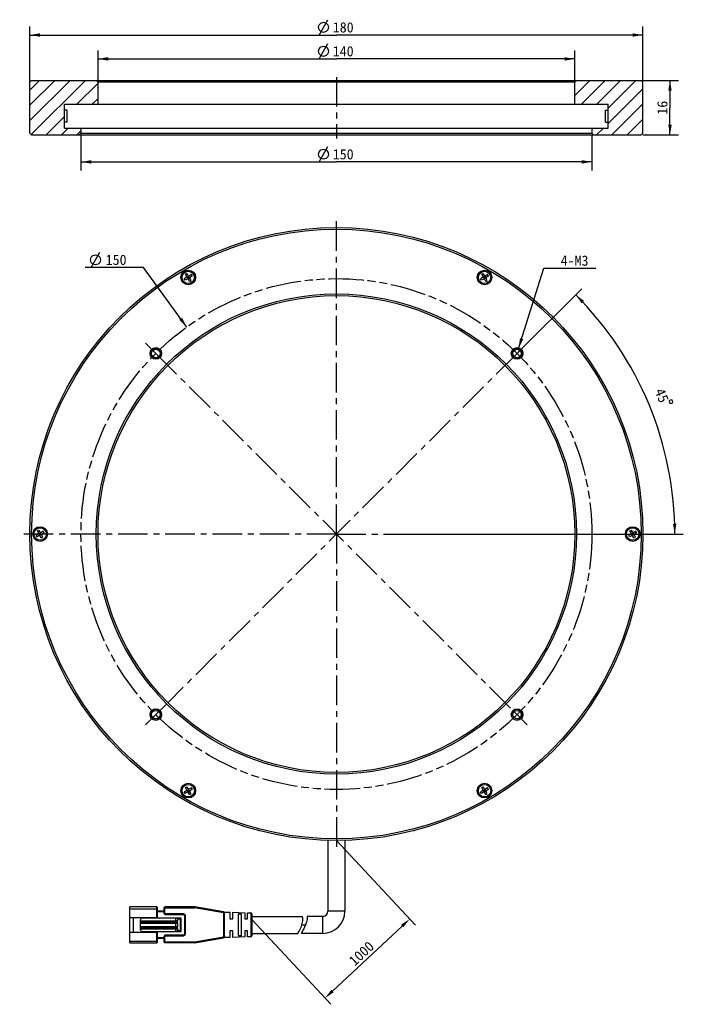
# Model space of a CAD drawing. Header units: millimetres. Extents: x 46 to 241, y -8 to 281.
import ezdxf
from ezdxf.enums import TextEntityAlignment as Align

# ---------------------------------------------------------------- set-up
doc = ezdxf.new("R2010")
doc.units = ezdxf.units.MM
doc.header["$LTSCALE"] = 23.1
doc.header["$PDMODE"] = 3
doc.header["$PDSIZE"] = 8
doc.linetypes.add('CENTER', pattern=[0.6, 0.375, -0.075, 0.075, -0.075])
doc.linetypes.add('PHANTOM', pattern=[0.8, 0.45, -0.05, 0.1, -0.05, 0.1, -0.05])
doc.layers.get('0').update_dxf_attribs({"linetype": 'CONTINUOUS'})
doc.layers.get('Defpoints').update_dxf_attribs({"linetype": 'CONTINUOUS'})
for name, color, linetype in [('00_COMPONENTS', 7, 'CONTINUOUS'), ('03_ALL_AXES', 7, 'CONTINUOUS'), ('07_ALL_HOLES', 7, 'CONTINUOUS'), ('51__DRAFT_DIMS', 7, 'CONTINUOUS')]:
    doc.layers.add(name, color=color, linetype=linetype)
doc.styles.get("Standard").update_dxf_attribs({"font": 'simfang.ttf'})
doc.dimstyles.new('DIMSTYLE_1', dxfattribs={"dimtxt": 3, "dimasz": 3, "dimexe": 2.5, "dimexo": 0.5, "dimtad": 1, "dimdsep": 46, "dimtxsty": 'STANDARD', "dimblk": '_FILLED', "dimblk1": '_FILLED', "dimblk2": '_FILLED', "dimcen": 0.09, "dimclrt": 3, "dimazin": 2, "dimtp": 0.1, "dimtm": 0.1, "dimtfac": 1, "dimtofl": 0, "dimtmove": 0, "dimatfit": 1, "dimldrblk": '_FILLED', "dimfxl": 1, "dimtolj": 1, "dimarcsym": 0})
doc.dimstyles.new('DIMSTYLE_2', dxfattribs={"dimtxt": 3, "dimasz": 3, "dimexe": 2.5, "dimexo": 0.5, "dimgap": 3, "dimtad": 1, "dimdec": 1, "dimdsep": 46, "dimtxsty": 'STANDARD', "dimblk": '_FILLED', "dimblk1": '_FILLED', "dimblk2": '_FILLED', "dimcen": 0.09, "dimclrt": 3, "dimazin": 2, "dimtp": 0.5, "dimtm": 0.5, "dimtfac": 1, "dimtdec": -1, "dimtofl": 0, "dimtmove": 0, "dimatfit": 3, "dimldrblk": '_FILLED', "dimfxl": 1, "dimtolj": 1, "dimarcsym": 0})
doc.dimstyles.new('DIMSTYLE_3', dxfattribs={"dimtxt": 3, "dimasz": 3, "dimexe": 2.5, "dimexo": 0.5, "dimgap": 0.75, "dimtad": 1, "dimdsep": 46, "dimtxsty": 'STANDARD', "dimblk": '_FILLED', "dimblk1": '_FILLED', "dimblk2": '_FILLED', "dimcen": 0.09, "dimclrt": 3, "dimazin": 2, "dimtp": 0.5, "dimtm": 0.5, "dimtfac": 1, "dimtofl": 0, "dimtmove": 0, "dimatfit": 3, "dimldrblk": '_FILLED', "dimfxl": 1, "dimtolj": 1, "dimarcsym": 0})
doc.dimstyles.new('DIMSTYLE_4', dxfattribs={"dimtxt": 3, "dimasz": 3, "dimexe": 2.5, "dimexo": 0.5, "dimgap": 0.75, "dimtad": 1, "dimdsep": 46, "dimtxsty": 'STANDARD', "dimblk": '_FILLED', "dimblk1": '_FILLED', "dimblk2": '_FILLED', "dimcen": 0.09, "dimclrt": 3, "dimazin": 2, "dimtp": 0.2, "dimtm": 0.2, "dimtfac": 1, "dimtofl": 0, "dimtmove": 0, "dimatfit": 3, "dimldrblk": '_FILLED', "dimfxl": 1, "dimtolj": 1, "dimarcsym": 0})
doc.dimstyles.new('DIMSTYLE_5', dxfattribs={"dimtxt": 3, "dimasz": 3, "dimexe": 2.5, "dimexo": 0.5, "dimtad": 1, "dimdsep": 46, "dimtxsty": 'STANDARD', "dimblk": '_FILLED', "dimblk1": '_FILLED', "dimblk2": '_FILLED', "dimcen": 0.09, "dimclrt": 3, "dimazin": 2, "dimtp": 0.01, "dimtm": 0.01, "dimtfac": 1, "dimtofl": 0, "dimtmove": 0, "dimatfit": 1, "dimldrblk": '_FILLED', "dimfxl": 1, "dimtolj": 1, "dimarcsym": 0})

# ---------------------------------------------------------------- blocks, each defined once
blk = doc.blocks.new('_FILLED')
at = {"color": 0, "linetype": 'ByBlock'}
blk.add_solid([(0, 0), (-1, 0.167), (-1, -0.167)], dxfattribs=at)
blk = doc.blocks.new('*D1')
at = {"layer": '51__DRAFT_DIMS', "color": 4}
for p, q in [((192.53, 184.19), (199.91, 207.75)), ((199.91, 207.75), (203.41, 207.75)), ((203.41, 207.75), (215.22, 207.75))]:
    blk.add_line(p, q, dxfattribs=at)
at = {"layer": '51__DRAFT_DIMS', "color": 4, "xscale": 3, "yscale": 3, "zscale": 3, "rotation": 252.6169382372}
blk.add_blockref('_FILLED', (192.53, 184.19), dxfattribs=at)
at = {"layer": '51__DRAFT_DIMS', "color": 3}
blk.add_text('4-M3', height=3, dxfattribs=at).set_placement((204.91, 208.5))
blk = doc.blocks.new('*D2')
at = {"layer": '51__DRAFT_DIMS', "color": 4}
for p, q in [((192.44, 183.11), (211.08, 201.75)), ((158.74, 129.72), (240.91, 129.72))]:
    blk.add_line(p, q, dxfattribs=at)
for start, end in [(22.5, 45), (0, 22.5)]:
    blk.add_arc((139.05, 129.72), 99.36, start, end, dxfattribs=at)
for points in [[(211.76, 198.18), (209.31, 199.98), (211.04, 197.48)], [(237.87, 132.71), (238.41, 129.72), (238.87, 132.73)]]:
    blk.add_solid(points, dxfattribs=at)
at = {"layer": '51__DRAFT_DIMS', "color": 3}
blk.add_text('45', height=3, rotation=-67.5, dxfattribs=at).set_placement((233.24, 169.82), align=Align.CENTER)
blk = doc.blocks.new('*D3')
at = {"layer": '51__DRAFT_DIMS', "color": 4}
for p, q in [((49.05, 261.4), (49.05, 278.74)), ((229.05, 261.4), (229.05, 278.74)), ((49.05, 276.24), (139.05, 276.24)), ((229.05, 276.24), (139.05, 276.24))]:
    blk.add_line(p, q, dxfattribs=at)
at = {"layer": '51__DRAFT_DIMS', "color": 4, "xscale": 3, "yscale": 3, "zscale": 3, "rotation": 180}
blk.add_blockref('_FILLED', (49.05, 276.24), dxfattribs=at)
at = {"layer": '51__DRAFT_DIMS', "color": 4, "xscale": 3, "yscale": 3, "zscale": 3}
blk.add_blockref('_FILLED', (229.05, 276.24), dxfattribs=at)
at = {"layer": '51__DRAFT_DIMS', "color": 3}
blk.add_text('180', height=3, dxfattribs=at).set_placement((141.05, 276.99), align=Align.CENTER)
blk = doc.blocks.new('*D4')
at = {"layer": '51__DRAFT_DIMS', "color": 4}
for p, q in [((69.05, 262.9), (69.05, 271.73)), ((69.05, 269.23), (139.05, 269.23)), ((209.05, 269.23), (139.05, 269.23)), ((209.05, 262.9), (209.05, 271.73))]:
    blk.add_line(p, q, dxfattribs=at)
at = {"layer": '51__DRAFT_DIMS', "color": 4, "xscale": 3, "yscale": 3, "zscale": 3, "rotation": 180}
blk.add_blockref('_FILLED', (69.05, 269.23), dxfattribs=at)
at = {"layer": '51__DRAFT_DIMS', "color": 4, "xscale": 3, "yscale": 3, "zscale": 3}
blk.add_blockref('_FILLED', (209.05, 269.23), dxfattribs=at)
at = {"layer": '51__DRAFT_DIMS', "color": 3}
blk.add_text('140', height=3, dxfattribs=at).set_placement((141.05, 269.98), align=Align.CENTER)
blk = doc.blocks.new('*D5')
at = {"layer": '51__DRAFT_DIMS', "color": 4}
for p, q in [((64.05, 246.9), (64.05, 236.49)), ((214.05, 246.9), (214.05, 236.49)), ((64.05, 238.99), (139.05, 238.99)), ((214.05, 238.99), (139.05, 238.99))]:
    blk.add_line(p, q, dxfattribs=at)
at = {"layer": '51__DRAFT_DIMS', "color": 4, "xscale": 3, "yscale": 3, "zscale": 3, "rotation": 180}
blk.add_blockref('_FILLED', (64.05, 238.99), dxfattribs=at)
at = {"layer": '51__DRAFT_DIMS', "color": 4, "xscale": 3, "yscale": 3, "zscale": 3}
blk.add_blockref('_FILLED', (214.05, 238.99), dxfattribs=at)
at = {"layer": '51__DRAFT_DIMS', "color": 3}
blk.add_text('150', height=3, dxfattribs=at).set_placement((141.05, 239.74), align=Align.CENTER)
blk = doc.blocks.new('*D6')
at = {"layer": '51__DRAFT_DIMS', "color": 4}
for p, q in [((224.4, 262.9), (239.5, 262.9)), ((237, 262.9), (237, 254.9)), ((237, 246.9), (237, 254.9)), ((229.05, 246.9), (239.5, 246.9))]:
    blk.add_line(p, q, dxfattribs=at)
at = {"layer": '51__DRAFT_DIMS', "color": 4, "xscale": 3, "yscale": 3, "zscale": 3}
for p, rotation in [((237, 262.9), 90), ((237, 246.9), 270)]:
    blk.add_blockref('_FILLED', p, dxfattribs=dict(at, rotation=rotation))
at = {"layer": '51__DRAFT_DIMS', "color": 3}
blk.add_text('16', height=3, rotation=90, dxfattribs=at).set_placement((236.25, 254.9), align=Align.CENTER)
blk = doc.blocks.new('*D7')
at = {"color": 4}
for p, q in [((78.93, 207.98), (65.32, 207.98)), ((82.43, 207.98), (78.93, 207.98)), ((95.09, 190.49), (82.43, 207.98))]:
    blk.add_line(p, q, dxfattribs=at)
at = {"color": 4, "xscale": 3, "yscale": 3, "zscale": 3, "rotation": 305.8827896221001}
blk.add_blockref('_FILLED', (95.09, 190.49), dxfattribs=at)
at = {"color": 3}
blk.add_text('150', height=3, dxfattribs=at).set_placement((77.43, 208.73), align=Align.RIGHT)
blk = doc.blocks.new('*D47')
at = {"layer": '51__DRAFT_DIMS', "color": 0, "lineweight": -2}
for p, q in [((139.05, 39.72), (162.27, 14.85)), ((114.19, 16.52), (137.41, -8.36)), ((137.9, -4.48), (158.37, 14.63))]:
    blk.add_line(p, q, dxfattribs=at)
at = {"layer": 'Defpoints', "color": 0}
for p in [(138.71, 40.09), (113.85, 16.88), (160.56, 16.68)]:
    blk.add_point(p, dxfattribs=at)
at = {"layer": '51__DRAFT_DIMS', "color": 0, "linetype": 'ByBlock', "lineweight": -2, "xscale": 3, "yscale": 3, "zscale": 3}
for p, rotation in [((160.56, 16.68), 43.03004363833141), ((135.7, -6.53), 223.0300436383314)]:
    blk.add_blockref('_FILLED', p, dxfattribs=dict(at, rotation=rotation))
at = {"layer": '51__DRAFT_DIMS', "color": 3, "insert": (146.41, 6.56), "char_height": 3, "attachment_point": 5, "rotation": 43.03}
blk.add_mtext('\\A1;1000{}{{\\H0.7x;}{}}', dxfattribs=at)

msp = doc.modelspace()

# ---------------------------------------------------------------- hatches: boundary and pattern name
h = msp.add_hatch()
h.set_pattern_fill('ANSI31', color=256)
h.paths.add_polyline_path([(63.55043, 246.89838), (64.05043, 247.39838), (64.05043, 248.89838), (59.25043, 248.89838), (59.25043, 250.64838), (59.25043, 254.14838), (59.25043, 255.89838), (69.05043, 255.89838), (69.05043, 262.39838), (68.55043, 262.89838), (49.55043, 262.89838), (49.05043, 262.39838), (49.05043, 247.39838), (49.55043, 246.89838)])
h.paths.add_polyline_path([(228.55043, 246.89838), (229.05043, 247.39838), (229.05043, 262.39838), (228.55043, 262.89838), (209.55043, 262.89838), (209.05043, 262.39838), (209.05043, 255.89838), (218.85043, 255.89838), (218.85043, 254.14838), (218.85043, 250.64838), (218.85043, 248.89838), (214.05043, 248.89838), (214.05043, 247.39838), (214.55043, 246.89838)])

# ---------------------------------------------------------------- linework, layer by layer
for p, q in [((60.00543, 254.14838), (59.25043, 254.14838)), ((218.09543, 254.14838), (218.85043, 254.14838)), ((60.00543, 250.64838), (59.25043, 250.64838)), ((218.09543, 250.64838), (218.85043, 250.64838))]:
    msp.add_line(p, q)
at = {"color": 3}
msp.add_line((67.07484, 207.9837), (69.57484, 212.48368), dxfattribs=at)
msp.add_lwpolyline([(66.82484, 210.23369), (67.07484, 210.98369), (67.57484, 211.4837), (68.32485, 211.73369), (69.07484, 211.4837), (69.57484, 210.98369), (69.82485, 210.23369), (69.57484, 209.4837), (69.07484, 208.98369), (68.32485, 208.7337), (67.57484, 208.98369), (67.07484, 209.4837), (66.82484, 210.23369)], dxfattribs=at)
at = {"layer": '00_COMPONENTS', "color": 7}
for p, q in [((49.55043, 262.89838), (49.05043, 262.39838)), ((49.05043, 247.39838), (49.05043, 262.39838)), ((49.55043, 262.89838), (228.55043, 262.89838)), ((69.05043, 262.39838), (68.55043, 262.89838)), ((209.05043, 262.39838), (69.05043, 262.39838)), ((69.05043, 255.89838), (69.05043, 262.39838)), ((209.05043, 262.39838), (209.55043, 262.89838)), ((209.05043, 255.89838), (209.05043, 262.39838)), ((228.55043, 262.89838), (229.05043, 262.39838)), ((229.05043, 247.39838), (229.05043, 262.39838)), ((59.25043, 255.89838), (218.85043, 255.89838)), ((59.25043, 248.89838), (59.25043, 255.89838)), ((218.85043, 248.89838), (218.85043, 255.89838)), ((60.00543, 250.64838), (60.00543, 254.14838)), ((218.09543, 250.64838), (218.09543, 254.14838)), ((59.25043, 248.89838), (218.85043, 248.89838)), ((64.05043, 248.89838), (64.05043, 247.39838)), ((214.05043, 248.89838), (214.05043, 247.39838)), ((49.55043, 246.89838), (49.05043, 247.39838)), ((49.55043, 246.89838), (228.55043, 246.89838)), ((64.05043, 247.39838), (63.55043, 246.89838)), ((64.05043, 247.39838), (214.05043, 247.39838)), ((214.05043, 247.39838), (214.55043, 246.89838)), ((228.55043, 246.89838), (229.05043, 247.39838)), ((94.73392, 205.98043), (95.16693, 206.23043)), ((95.05892, 205.41751), (94.73392, 205.98043)), ((95.49193, 205.66751), (95.16693, 206.23043)), ((95.20892, 205.15771), (95.64193, 205.40771)), ((95.67543, 204.84969), (95.42543, 205.28271)), ((95.42676, 204.60466), (95.6741, 205.52774)), ((95.89193, 204.97469), (95.64193, 205.40771)), ((96.46466, 205.88271), (95.90174, 205.55771)), ((96.71466, 205.44969), (96.15174, 205.12469)), ((96.71466, 205.44969), (96.46466, 205.88271)), ((181.73392, 205.98043), (182.16693, 206.23043)), ((182.05892, 205.41751), (181.73392, 205.98043)), ((182.49193, 205.66751), (182.16693, 206.23043)), ((182.20892, 205.15771), (182.64193, 205.40771)), ((182.67543, 204.84969), (182.42543, 205.28271)), ((182.42676, 204.60466), (182.6741, 205.52774)), ((182.89193, 204.97469), (182.64193, 205.40771)), ((183.46466, 205.88271), (182.90174, 205.55771)), ((183.71466, 205.44969), (183.15174, 205.12469)), ((183.71466, 205.44969), (183.46466, 205.88271)), ((94.94911, 205.00771), (94.3862, 204.68271)), ((94.6362, 204.24969), (94.3862, 204.68271)), ((95.19911, 204.57469), (94.6362, 204.24969)), ((95.08889, 205.18987), (96.01196, 204.94253)), ((95.45892, 204.72469), (95.20892, 205.15771)), ((95.76693, 205.1912), (95.33392, 204.9412)), ((95.45892, 204.72469), (95.89193, 204.97469)), ((95.93392, 203.90197), (95.60892, 204.46488)), ((95.93392, 203.90197), (96.36693, 204.15197)), ((96.36693, 204.15197), (96.04193, 204.71488)), ((181.94911, 205.00771), (181.3862, 204.68271)), ((181.6362, 204.24969), (181.3862, 204.68271)), ((182.19911, 204.57469), (181.6362, 204.24969)), ((182.08889, 205.18987), (183.01196, 204.94253)), ((182.45892, 204.72469), (182.20892, 205.15771)), ((182.76693, 205.1912), (182.33392, 204.9412)), ((182.45892, 204.72469), (182.89193, 204.97469)), ((182.93392, 203.90197), (182.60892, 204.46488)), ((182.93392, 203.90197), (183.36693, 204.15197)), ((183.36693, 204.15197), (183.04193, 204.71488)), ((51.23392, 130.63622), (51.66693, 130.88622)), ((51.55892, 130.0733), (51.23392, 130.63622)), ((51.99193, 130.3233), (51.66693, 130.88622)), ((51.92676, 129.26045), (52.1741, 130.18352)), ((52.96466, 130.5385), (52.40174, 130.2135)), ((53.21466, 130.10548), (52.65174, 129.78048)), ((53.21466, 130.10548), (52.96466, 130.5385)), ((225.23392, 130.63622), (225.66693, 130.88622)), ((225.55892, 130.0733), (225.23392, 130.63622)), ((225.99193, 130.3233), (225.66693, 130.88622)), ((225.92676, 129.26045), (226.1741, 130.18352)), ((226.96466, 130.5385), (226.40174, 130.2135)), ((227.21466, 130.10548), (226.65174, 129.78048)), ((227.21466, 130.10548), (226.96466, 130.5385)), ((51.44911, 129.6635), (50.8862, 129.3385)), ((51.1362, 128.90548), (50.8862, 129.3385)), ((51.69911, 129.23048), (51.1362, 128.90548)), ((51.58889, 129.84566), (52.51196, 129.59832)), ((51.70892, 129.8135), (52.14193, 130.0635)), ((51.95892, 129.38048), (51.70892, 129.8135)), ((52.26693, 129.84699), (51.83392, 129.59699)), ((52.17543, 129.50548), (51.92543, 129.9385)), ((51.95892, 129.38048), (52.39193, 129.63048)), ((52.43392, 128.55776), (52.10892, 129.12067)), ((52.39193, 129.63048), (52.14193, 130.0635)), ((52.43392, 128.55776), (52.86693, 128.80776)), ((52.86693, 128.80776), (52.54193, 129.37067)), ((225.44911, 129.6635), (224.8862, 129.3385)), ((225.1362, 128.90548), (224.8862, 129.3385)), ((225.69911, 129.23048), (225.1362, 128.90548)), ((225.58889, 129.84566), (226.51196, 129.59832)), ((225.70892, 129.8135), (226.14193, 130.0635)), ((225.95892, 129.38048), (225.70892, 129.8135)), ((226.26693, 129.84699), (225.83392, 129.59699)), ((226.17543, 129.50548), (225.92543, 129.9385)), ((225.95892, 129.38048), (226.39193, 129.63048)), ((226.43392, 128.55776), (226.10892, 129.12067)), ((226.39193, 129.63048), (226.14193, 130.0635)), ((226.43392, 128.55776), (226.86693, 128.80776)), ((226.86693, 128.80776), (226.54193, 129.37067)), ((94.73392, 55.29201), (95.16693, 55.54201)), ((95.05892, 54.72909), (94.73392, 55.29201)), ((95.49193, 54.97909), (95.16693, 55.54201)), ((96.46466, 55.19428), (95.90174, 54.86928)), ((96.71466, 54.76127), (96.46466, 55.19428)), ((181.73392, 55.29201), (182.16693, 55.54201)), ((182.05892, 54.72909), (181.73392, 55.29201)), ((182.49193, 54.97909), (182.16693, 55.54201)), ((183.46466, 55.19428), (182.90174, 54.86928)), ((183.71466, 54.76127), (183.46466, 55.19428)), ((94.94911, 54.31928), (94.3862, 53.99428)), ((94.6362, 53.56127), (94.3862, 53.99428)), ((95.19911, 53.88627), (94.6362, 53.56127)), ((95.08889, 54.50145), (96.01196, 54.25411)), ((95.20892, 54.46928), (95.64193, 54.71928)), ((95.45892, 54.03627), (95.20892, 54.46928)), ((95.76693, 54.50278), (95.33392, 54.25278)), ((95.67543, 54.16127), (95.42543, 54.59428)), ((95.42676, 53.91624), (95.6741, 54.83931)), ((95.45892, 54.03627), (95.89193, 54.28627)), ((95.93392, 53.21355), (95.60892, 53.77646)), ((95.89193, 54.28627), (95.64193, 54.71928)), ((95.93392, 53.21355), (96.36693, 53.46355)), ((96.36693, 53.46355), (96.04193, 54.02646)), ((96.71466, 54.76127), (96.15174, 54.43627)), ((181.94911, 54.31928), (181.3862, 53.99428)), ((181.6362, 53.56127), (181.3862, 53.99428)), ((182.19911, 53.88627), (181.6362, 53.56127)), ((182.08889, 54.50145), (183.01196, 54.25411)), ((182.20892, 54.46928), (182.64193, 54.71928)), ((182.45892, 54.03627), (182.20892, 54.46928)), ((182.76693, 54.50278), (182.33392, 54.25278)), ((182.67543, 54.16127), (182.42543, 54.59428)), ((182.42676, 53.91624), (182.6741, 54.83931)), ((182.45892, 54.03627), (182.89193, 54.28627)), ((182.93392, 53.21355), (182.60892, 53.77646)), ((182.89193, 54.28627), (182.64193, 54.71928)), ((182.93392, 53.21355), (183.36693, 53.46355)), ((183.36693, 53.46355), (183.04193, 54.02646)), ((183.71466, 54.76127), (183.15174, 54.43627)), ((136.55043, 39.75994), (136.55043, 18.97199)), ((141.55043, 39.75999), (141.55043, 18.97199)), ((86.29068, 20.22199), (78.39068, 20.22199)), ((78.39068, 9.72199), (78.39068, 20.22199)), ((86.49068, 17.09699), (86.49068, 20.02199)), ((88.49068, 18.97199), (86.49068, 18.97199)), ((88.49068, 18.27199), (88.49068, 20.02199)), ((97.46501, 20.22199), (88.69068, 20.22199)), ((88.79068, 17.97199), (94.19068, 17.97199)), ((94.49068, 17.67199), (94.49068, 12.27199)), ((105.94165, 18.76493), (97.516, 20.21762)), ((106.04502, 18.72654), (107.79069, 18.67199)), ((106.19068, 11.47469), (106.19068, 18.4693)), ((107.79068, 18.67199), (107.79068, 16.72212)), ((108.59068, 18.64699), (112.19069, 18.53449)), ((108.59068, 16.72199), (108.59068, 18.64699)), ((110.19068, 18.14645), (110.19068, 11.79753)), ((111.19069, 18.11071), (110.19069, 18.14645)), ((111.19068, 11.83311), (111.19068, 18.11071)), ((112.19068, 18.53449), (112.19068, 16.72213)), ((112.99029, 18.5095), (113.90005, 18.48107)), ((112.99029, 16.72199), (112.99029, 18.5095)), ((114.19068, 18.18135), (114.19068, 11.76263)), ((114.19068, 17.47199), (129.08187, 17.47199)), ((135.05043, 17.47199), (130.41593, 17.47199)), ((78.39068, 17.09699), (86.49068, 17.09699)), ((79.39068, 17.09699), (79.39068, 12.84699)), ((81.49068, 13.47199), (81.49068, 16.47199)), ((81.49068, 16.12199), (92.19068, 16.12199)), ((81.49068, 15.47199), (92.19068, 15.47199)), ((81.49068, 14.47199), (92.19068, 14.47199)), ((93.29068, 16.97199), (81.99068, 16.97199)), ((85.39068, 16.97199), (85.39068, 17.09699)), ((91.89068, 16.97199), (91.89068, 16.95483)), ((91.89068, 16.12199), (91.89068, 16.95483)), ((91.89068, 14.47199), (91.89068, 15.47199)), ((92.49068, 16.02199), (92.49068, 16.67199)), ((92.49068, 14.37199), (92.49068, 15.57199)), ((93.49068, 13.17199), (93.49068, 16.77199)), ((107.79069, 16.72199), (108.59069, 16.72199)), ((112.19069, 16.72199), (112.9903, 16.72199)), ((78.39068, 12.84699), (86.49068, 12.84699)), ((81.49068, 13.82199), (92.19068, 13.82199)), ((81.99068, 12.97199), (93.29068, 12.97199)), ((85.39068, 12.84699), (85.39068, 12.97199)), ((86.49068, 9.92199), (86.49068, 12.84699)), ((88.49068, 9.92199), (88.49068, 11.67199)), ((94.19068, 11.97199), (88.79068, 11.97199)), ((91.89068, 12.97199), (91.89068, 13.82199)), ((92.49068, 13.27199), (92.49068, 13.92199)), ((107.79068, 13.22199), (107.79068, 11.27199)), ((108.59069, 13.22199), (107.79069, 13.22199)), ((108.59068, 11.29699), (108.59068, 13.22186)), ((110.19069, 11.79753), (111.19069, 11.83311)), ((112.19068, 13.22199), (112.19068, 11.40949)), ((112.9903, 13.22199), (112.19069, 13.22199)), ((112.99029, 11.43448), (112.99029, 13.22185)), ((114.19068, 12.47199), (127.76122, 12.47199)), ((135.05043, 12.47199), (128.7043, 12.47199)), ((78.39068, 9.72199), (86.29068, 9.72199)), ((88.49068, 10.97199), (86.49068, 10.97199)), ((97.46499, 9.72199), (88.69068, 9.72199)), ((97.51598, 9.72635), (105.94166, 11.17905)), ((107.79068, 11.27199), (106.04505, 11.21744)), ((112.19068, 11.40949), (108.59069, 11.29699)), ((113.90005, 11.46291), (112.9903, 11.43448))]:
    msp.add_line(p, q, dxfattribs=at)
at = {"layer": '00_COMPONENTS', "color": 4}
for p, q in [((78.39068, 19.72199), (86.49068, 19.72199)), ((86.29068, 17.09699), (86.29068, 20.22199)), ((88.49068, 18.77199), (86.49068, 18.77199)), ((88.49068, 19.92199), (97.46501, 19.92199)), ((88.49068, 18.27199), (88.69068, 18.27199)), ((88.69068, 18.27199), (88.69068, 20.22199)), ((94.19068, 18.17199), (88.79068, 18.17199)), ((88.79068, 18.17199), (88.79068, 17.97199)), ((94.19068, 18.17199), (94.19068, 17.97199)), ((94.69068, 17.67199), (94.49068, 17.67199)), ((94.69068, 12.27199), (94.69068, 17.67199)), ((97.46501, 20.22199), (97.46501, 19.92199)), ((97.46501, 19.92199), (97.516, 20.21762)), ((105.89068, 18.46929), (97.46501, 19.92199)), ((105.94165, 18.76492), (105.89068, 18.46929)), ((105.89068, 18.46929), (106.19068, 18.46929)), ((105.89068, 18.46929), (105.89068, 11.47469)), ((113.90005, 18.48107), (113.90005, 11.46291)), ((135.05043, 12.47199), (135.05043, 17.47199)), ((141.55043, 18.97199), (136.55043, 18.97199)), ((81.49068, 16.02199), (92.49068, 16.02199)), ((92.49068, 15.57199), (81.49068, 15.57199)), ((93.49068, 16.67199), (92.49068, 16.67199)), ((93.29068, 12.97199), (93.29068, 16.97199)), ((128.92125, 14.97199), (129.96532, 14.97199)), ((81.49068, 14.37199), (92.49068, 14.37199)), ((92.49068, 13.92199), (81.49068, 13.92199)), ((86.29068, 9.72199), (86.29068, 12.84699)), ((88.69068, 11.67199), (88.49068, 11.67199)), ((88.69068, 9.72199), (88.69068, 11.67199)), ((88.79068, 11.97199), (88.79068, 11.77199)), ((88.79068, 11.77199), (94.19068, 11.77199)), ((92.49068, 13.27199), (93.49068, 13.27199)), ((94.19068, 11.77199), (94.19068, 11.97199)), ((94.69068, 12.27199), (94.49068, 12.27199)), ((78.39068, 10.22199), (86.49068, 10.22199)), ((88.49068, 11.17199), (86.49068, 11.17199)), ((88.49068, 10.02199), (97.46501, 10.02199)), ((97.465, 9.87191), (97.46499, 9.72199)), ((97.46501, 10.02199), (97.465, 9.87191)), ((97.46501, 10.02199), (105.89068, 11.47469)), ((97.51598, 9.72635), (97.46501, 10.02199)), ((106.19068, 11.47469), (105.89068, 11.47469)), ((105.89068, 11.47469), (105.94166, 11.17905))]:
    msp.add_line(p, q, dxfattribs=at)
at = {"layer": '00_COMPONENTS', "color": 7}
for centre, radius in [((139.05043, 129.72199), 90), ((139.05043, 129.72199), 89.5), ((95.55043, 205.0662), 2.15), ((95.55043, 205.0662), 1.825), ((182.55043, 205.0662), 2.15), ((182.55043, 205.0662), 1.825), ((139.05043, 129.72199), 70.5), ((139.05043, 129.72199), 70), ((86.01742, 182.755), 1.7), ((86.01742, 182.755), 1.25), ((192.08344, 182.755), 1.7), ((192.08344, 182.755), 1.25), ((52.05043, 129.72199), 2.15), ((52.05043, 129.72199), 1.825), ((226.05043, 129.72199), 2.15), ((226.05043, 129.72199), 1.825), ((86.01742, 76.68898), 1.7), ((192.08344, 76.68898), 1.7), ((86.01742, 76.68898), 1.25), ((192.08344, 76.68898), 1.25), ((95.55043, 54.37778), 2.15), ((95.55043, 54.37778), 1.825), ((182.55043, 54.37778), 2.15), ((182.55043, 54.37778), 1.825)]:
    msp.add_circle(centre, radius, dxfattribs=at)
for centre, radius, start, end in [((94.79911, 205.26751), 0.3, 300, 30), ((95.75174, 205.81751), 0.3, 210, 300), ((181.79911, 205.26751), 0.3, 300, 30), ((182.75174, 205.81751), 0.3, 210, 300), ((95.34911, 204.31488), 0.3, 30, 120), ((96.30174, 204.86488), 0.3, 120, 210), ((182.34911, 204.31488), 0.3, 30, 120), ((183.30174, 204.86488), 0.3, 120, 210), ((52.25174, 130.4733), 0.3, 210, 300), ((226.25174, 130.4733), 0.3, 210, 300), ((51.29911, 129.9233), 0.3, 300, 30), ((51.84911, 128.97067), 0.3, 30, 120), ((52.80174, 129.52067), 0.3, 120, 210), ((225.29911, 129.9233), 0.3, 300, 30), ((225.84911, 128.97067), 0.3, 30, 120), ((226.80174, 129.52067), 0.3, 120, 210), ((95.75174, 55.12909), 0.3, 210, 300), ((182.75174, 55.12909), 0.3, 210, 300), ((94.79911, 54.57909), 0.3, 300, 30), ((95.34911, 53.62646), 0.3, 30, 120), ((96.30174, 54.17646), 0.3, 120, 210), ((181.79911, 54.57909), 0.3, 300, 30), ((182.34911, 53.62646), 0.3, 30, 120), ((183.30174, 54.17646), 0.3, 120, 210), ((86.29068, 20.02199), 0.2, 359.9998736, 89.9999992), ((88.69068, 20.02199), 0.2, 90, 179.9999991), ((88.79068, 18.27199), 0.3, 180.0000011, 269.9999993), ((94.19068, 17.67199), 0.3, 0.0000008, 89.9999999), ((97.46501, 19.92199), 0.3, 80.2090251, 90.0001031), ((105.89068, 18.46929), 0.3, 0.0062155, 80.2176628), ((113.89068, 18.18122), 0.3, 0.0527126, 88.2099508), ((135.05043, 18.97199), 6.5, 270, 360), ((135.05043, 18.97199), 1.5, 270, 360), ((81.99068, 16.47199), 0.5, 90, 180), ((91.63039, 14.74271), 2.22738, 81.7052966, 83.2889845), ((93.29068, 16.77199), 0.2, 0, 89.9999992), ((81.99068, 13.47199), 0.5, 180, 269.9999997), ((88.79068, 11.67199), 0.3, 90.000001, 179.9999991), ((93.29068, 13.17199), 0.2, 270.0000001, 359.9999997), ((94.19068, 12.27199), 0.3, 270.0000008, 359.9999999), ((113.89068, 11.76276), 0.3, 271.7900492, 359.9472874), ((86.29068, 9.92199), 0.2, 270.0000001, 0.0001264), ((88.69068, 9.92199), 0.2, 180.0000001, 270), ((97.46501, 10.02199), 0.3, 269.9914321, 279.7825102), ((105.89068, 11.47469), 0.3, 279.7867878, 359.999999)]:
    msp.add_arc(centre, radius, start, end, dxfattribs=at)
at = {"layer": '00_COMPONENTS', "color": 4}
for centre, radius, start, end in [((86.01742, 182.755), 1.5, 255, 195), ((192.08344, 182.755), 1.5, 255, 195), ((86.01742, 76.68898), 1.5, 255, 195), ((192.08344, 76.68898), 1.5, 255, 195), ((88.79068, 18.27199), 0.1, 180, 270), ((94.19068, 17.67199), 0.49999, 0, 89.9999997), ((88.79068, 11.67199), 0.1, 90, 180), ((94.19068, 12.27199), 0.49999, 270, 359.9999997)]:
    msp.add_arc(centre, radius, start, end, dxfattribs=at)
at = {"layer": '00_COMPONENTS', "color": 7}
for centre, start_param, end_param in [((92.19068, 16.02199), 0.000000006, 1.570796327), ((92.19068, 15.57199), -1.570796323, 0), ((92.19068, 14.37199), 0, 1.570796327), ((92.19068, 13.92199), -1.570796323, 0)]:
    msp.add_ellipse(centre, major_axis=(0.3, 0), ratio=0.333333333, start_param=start_param, end_param=end_param, dxfattribs=at)
for points, knots in [([(127.76122, 12.47199), (128.33499, 13.54306), (129.23722, 15.27487), (129.249, 16.91923), (129.08187, 17.47199)], [0, 0, 0, 0, 0.648671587, 1, 1, 1, 1]), ([(130.41593, 17.47199), (130.48142, 17.06368), (130.3735, 15.44376), (129.34102, 13.66215), (128.7043, 12.47199)], [0, 0, 0, 0, 0.265043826, 1, 1, 1, 1]), ([(91.95172, 16.94679), (92.0039, 16.93917), (92.10785, 16.9201), (92.23527, 16.88392), (92.33334, 16.84316), (92.40332, 16.80407), (92.45554, 16.76002), (92.48465, 16.71343), (92.49068, 16.68578), (92.49068, 16.67199)], [0, 0, 0, 0, 0.247503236, 0.495508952, 0.619999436, 0.745055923, 0.871163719, 0.93528426, 1, 1, 1, 1]), ([(92.49068, 13.27199), (92.49068, 13.25688), (92.48336, 13.2266), (92.45776, 13.18911), (92.42532, 13.1584), (92.37736, 13.12435), (92.31218, 13.09088), (92.20344, 13.04954), (92.06264, 13.01375), (91.94813, 12.99592), (91.89068, 12.98915)], [0, 0, 0, 0, 0.064660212, 0.128693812, 0.192057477, 0.25497255, 0.379941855, 0.504393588, 0.752416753, 1, 1, 1, 1])]:
    msp.add_open_spline(points, degree=3, knots=knots, dxfattribs=at)
at = {"layer": '03_ALL_AXES', "color": 1, "linetype": 'CENTER'}
for p, q in [((139.05043, 263.89838), (139.05043, 245.89838)), ((139.05043, 129.72199), (139.05043, 222.72199)), ((139.05043, 129.72199), (46.05043, 129.72199)), ((139.05043, 129.72199), (232.05043, 129.72199)), ((139.05043, 129.72199), (139.05043, 36.72199))]:
    msp.add_line(p, q, dxfattribs=at)
at = {"layer": '07_ALL_HOLES', "color": 1, "linetype": 'CENTER'}
for p, q in [((86.01742, 182.755), (83.01221, 185.7602)), ((192.08344, 182.755), (195.08864, 185.7602)), ((86.01742, 182.755), (192.05259, 76.71982)), ((192.08344, 182.755), (89.61164, 80.2832)), ((86.01742, 76.68898), (89.02262, 79.69418)), ((86.01742, 76.68898), (83.01221, 73.68378)), ((192.08344, 76.68898), (192.05259, 76.71982)), ((192.08344, 76.68898), (195.08864, 73.68378))]:
    msp.add_line(p, q, dxfattribs=at)
at = {"layer": '07_ALL_HOLES', "color": 1, "linetype": 'PHANTOM'}
msp.add_circle((139.05043, 129.72199), 75, dxfattribs=at)
at = {"layer": '51__DRAFT_DIMS', "color": 3}
for p, q in [((133.99574, 276.24119), (136.49574, 280.74119)), ((133.99574, 269.22903), (136.49574, 273.72903)), ((133.99574, 238.99116), (136.49574, 243.49116))]:
    msp.add_line(p, q, dxfattribs=at)
for points in [[(133.74574, 278.49118), (133.99574, 279.24118), (134.49573, 279.74118), (135.24574, 279.9912), (135.99574, 279.74118), (136.49574, 279.24118), (136.74573, 278.49118), (136.49574, 277.74118), (135.99574, 277.24118), (135.24574, 276.99119), (134.49573, 277.24118), (133.99574, 277.74118), (133.74574, 278.49118)], [(133.74574, 271.47902), (133.99574, 272.22902), (134.49573, 272.72902), (135.24574, 272.97901), (135.99574, 272.72902), (136.49574, 272.22902), (136.74573, 271.47902), (136.49574, 270.72902), (135.99574, 270.22902), (135.24574, 269.97903), (134.49573, 270.22902), (133.99574, 270.72902), (133.74574, 271.47902)], [(133.74574, 241.24115), (133.99574, 241.99117), (134.49573, 242.49115), (135.24574, 242.74117), (135.99574, 242.49115), (136.49574, 241.99117), (136.74573, 241.24115), (136.49574, 240.49115), (135.99574, 239.99117), (135.24574, 239.74115), (134.49573, 239.99117), (133.99574, 240.49115), (133.74574, 241.24115)], [(237.31618, 169.12275), (236.85424, 168.93141), (236.71894, 168.60476), (236.91027, 168.14282), (237.23691, 168.00752), (237.69888, 168.19887), (237.83415, 168.52551), (237.64281, 168.98745), (237.31618, 169.12275)]]:
    msp.add_lwpolyline(points, dxfattribs=at)
at = {"layer": '51__DRAFT_DIMS', "color": 4}
msp.add_arc((192.08344, 182.755), 1.5, 60, 91.0518871, dxfattribs=at)

# ---------------------------------------------------------------- dimensions: what is measured, and where the dimension line sits
at = {"color": 4}
dim = msp.add_diameter_dim_2p(p1=(95.09075, 190.48832), p2=(183.0101, 68.95566), text='%%c<>', dimstyle='DIMSTYLE_5', override={"dimtih": 1, "dimtoh": 1, "dimpost": '<>'}, dxfattribs=at)
dim.commit()
dim.dimension.update_dxf_attribs({"geometry": '*D7', "text_midpoint": (74.12953, 210.23369), "dimtype": 163})
at = {"layer": '51__DRAFT_DIMS', "color": 4}
for base, p1, p2, picture, middle in [((229.05043, 276.24119), (49.05043, 260.89838), (229.05043, 260.89838), '*D3', (141.05043, 276.24119)), ((209.05043, 269.22902), (69.05043, 262.39838), (209.05043, 262.39838), '*D4', (141.05043, 269.22902)), ((214.05043, 238.99116), (64.05043, 247.39838), (214.05043, 247.39838), '*D5', (141.05043, 238.99116))]:
    dim = msp.add_linear_dim(base=base, p1=p1, p2=p2, text='%%c<>', dimstyle='DIMSTYLE_3', dxfattribs=at)
    dim.commit()
    dim.dimension.update_dxf_attribs({"geometry": picture, "text_midpoint": middle, "dimtype": 160})
dim = msp.add_linear_dim(base=(237.00029, 262.89838), p1=(228.55043, 246.89838), p2=(223.90043, 262.89838), angle=90, dimstyle='DIMSTYLE_4', dxfattribs=at)
dim.commit()
dim.dimension.update_dxf_attribs({"geometry": '*D6', "text_midpoint": (237.00029, 255.01263), "dimtype": 160})
dim = msp.add_diameter_dim_2p(p1=(192.53157, 184.18649), p2=(191.6353, 181.3235), text='4-M3\\P ', dimstyle='DIMSTYLE_1', override={"dimtih": 1, "dimtoh": 1, "dimpost": '<>'}, dxfattribs=at)
dim.commit()
dim.dimension.update_dxf_attribs({"geometry": '*D1', "text_midpoint": (209.3152, 210.00214), "dimtype": 163})
dim = msp.add_angular_dim_2l(base=(230.85055, 167.74684), line1=((157.24351, 129.72199), (158.23715, 129.72199)), line2=((191.38083, 182.05239), (192.08344, 182.755)), dimstyle='DIMSTYLE_2', dxfattribs=at)
dim.commit()
dim.dimension.update_dxf_attribs({"geometry": '*D2', "text_midpoint": (230.48021, 168.62889), "dimtype": 162})
dim = msp.add_linear_dim(base=(160.5641, 16.67564), p1=(113.84949, 16.88102), p2=(138.70924, 40.08749), angle=43.0300436, text='1000{}{{\\H0.7x;}{}}', dimstyle='DIMSTYLE_3', override={"dimdec": 4, "dimtxsty": 'STANDARD'}, dxfattribs=at)
dim.commit()
dim.dimension.update_dxf_attribs({"geometry": '*D47', "text_midpoint": (147.95668, 4.90666), "dimtype": 161})

doc.saveas('drawing.dxf')
